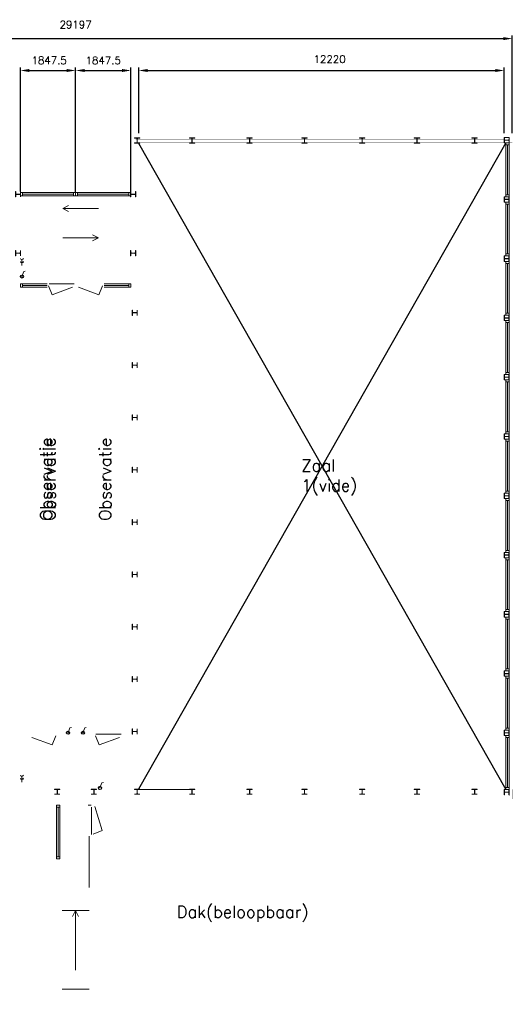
# Model space of a CAD drawing. Header units: millimetres. Extents: x 0 to 168869, y 0 to 118900.
# Tile 17 of 17: x 117351 to 133820, y 58588 to 91477. Entities that reach past the tile are written whole.
import ezdxf

# ---------------------------------------------------------------- set-up
doc = ezdxf.new("R2010")
doc.units = ezdxf.units.MM
doc.header["$MEASUREMENT"] = 0
doc.layers.get('0').update_dxf_attribs({"linetype": 'CONTINUOUS'})
doc.layers.get('DEFPOINTS').update_dxf_attribs({"linetype": 'CONTINUOUS'})
for name, color, linetype in [('Binnenkozijn', 4, 'CONTINUOUS'), ('Binnenmuur', 1, 'CONTINUOUS'), ('Buitenmuur', 1, 'CONTINUOUS'), ('Hekwerk', 3, 'CONTINUOUS'), ('Maatvoering', 7, 'CONTINUOUS'), ('Profiel', 5, 'CONTINUOUS'), ('Schakelaar', 7, 'CONTINUOUS'), ('TEKST', 7, 'CONTINUOUS'), ('Timmerwerk', 5, 'CONTINUOUS'), ('TRAPPEN', 2, 'CONTINUOUS'), ('Wandcontactdoos', 7, 'CONTINUOUS'), ('wandopeningen binnen', 4, 'CONTINUOUS'), ('wandopeningen buiten', 4, 'CONTINUOUS')]:
    doc.layers.add(name, color=color, linetype=linetype)
doc.styles.get("Standard").update_dxf_attribs({"font": 'romans.shx'})
doc.dimstyles.new('DIM-ARR', dxfattribs={"dimtxt": 2.5, "dimasz": 3, "dimexe": 1, "dimexo": 0, "dimgap": 1.5, "dimtad": 1, "dimdsep": 46, "dimtxsty": 'Standard', "dimcen": -3, "dimdle": 1.25, "dimclrt": 7, "dimadec": 0, "dimazin": 0, "dimtfac": 0.8, "dimtmove": 2, "dimatfit": 3, "dimfxl": 1, "dimtvp": 1.8, "dimtolj": 1, "dimarcsym": 0})

# ---------------------------------------------------------------- blocks, each defined once
blk = doc.blocks.new('*D138')
at = {"layer": 'DEFPOINTS', "color": 0, "transparency": 16777216}
for p in [(133820, 90845), (104623, 87684), (133820, 87684)]:
    blk.add_point(p, dxfattribs=at)
at = {"layer": 'Maatvoering', "color": 0, "lineweight": -2, "transparency": 16777216}
for p, q in [((104623, 87684), (104623, 90945)), ((104923, 90845), (133520, 90845)), ((133820, 87684), (133820, 90945))]:
    blk.add_line(p, q, dxfattribs=at)
at = {"layer": 'Maatvoering', "color": 0, "transparency": 16777216}
for points in [[(104923, 90895), (104923, 90795), (104623, 90845)], [(133520, 90895), (133520, 90795), (133820, 90845)]]:
    blk.add_solid(points, dxfattribs=at)
at = {"layer": 'Maatvoering', "color": 7, "lineweight": 0, "transparency": 16777216, "insert": (119221, 91313), "char_height": 250, "attachment_point": 5}
blk.add_mtext('\\A1;29197', dxfattribs=at)
blk = doc.blocks.new('*D140')
at = {"layer": 'DEFPOINTS', "color": 0, "transparency": 16777216}
for p in [(133549, 89780), (121329, 87684), (133549, 87684)]:
    blk.add_point(p, dxfattribs=at)
at = {"layer": 'Maatvoering', "color": 0, "lineweight": -2, "transparency": 16777216}
for p, q in [((121329, 87684), (121329, 89880)), ((133549, 87684), (133549, 89880)), ((121629, 89780), (133249, 89780))]:
    blk.add_line(p, q, dxfattribs=at)
at = {"layer": 'Maatvoering', "color": 0, "transparency": 16777216}
for points in [[(121629, 89830), (121629, 89730), (121329, 89780)], [(133249, 89830), (133249, 89730), (133549, 89780)]]:
    blk.add_solid(points, dxfattribs=at)
at = {"layer": 'Maatvoering', "color": 7, "lineweight": 0, "transparency": 16777216, "insert": (127712, 90157), "char_height": 250, "attachment_point": 5}
blk.add_mtext('\\A1;12220', dxfattribs=at)
blk = doc.blocks.new('*D141')
at = {"layer": 'DEFPOINTS', "color": 0, "transparency": 16777216}
for p in [(119221, 89780), (117374, 85735), (119221, 85702)]:
    blk.add_point(p, dxfattribs=at)
at = {"layer": 'Maatvoering', "color": 0, "lineweight": -2, "transparency": 16777216}
for p, q in [((117374, 85735), (117374, 89880)), ((119221, 85702), (119221, 89880)), ((117674, 89780), (118921, 89780))]:
    blk.add_line(p, q, dxfattribs=at)
at = {"layer": 'Maatvoering', "color": 0, "transparency": 16777216}
for points in [[(117674, 89830), (117674, 89730), (117374, 89780)], [(118921, 89830), (118921, 89730), (119221, 89780)]]:
    blk.add_solid(points, dxfattribs=at)
at = {"layer": 'Maatvoering', "color": 7, "lineweight": 0, "transparency": 16777216, "insert": (118336, 90118), "char_height": 250, "attachment_point": 5}
blk.add_mtext('\\A1;1847.5', dxfattribs=at)
blk = doc.blocks.new('*D142')
at = {"layer": 'DEFPOINTS', "color": 0, "transparency": 16777216}
for p in [(121069, 89780), (119221, 85702), (121069, 85735)]:
    blk.add_point(p, dxfattribs=at)
at = {"layer": 'Maatvoering', "color": 0, "lineweight": -2, "transparency": 16777216}
for p, q in [((119221, 85702), (119221, 89880)), ((121069, 85735), (121069, 89880)), ((119521, 89780), (120769, 89780))]:
    blk.add_line(p, q, dxfattribs=at)
at = {"layer": 'Maatvoering', "color": 0, "transparency": 16777216}
for points in [[(119521, 89830), (119521, 89730), (119221, 89780)], [(120769, 89830), (120769, 89730), (121069, 89780)]]:
    blk.add_solid(points, dxfattribs=at)
at = {"layer": 'Maatvoering', "color": 7, "lineweight": 0, "transparency": 16777216, "insert": (120145, 90117), "char_height": 250, "attachment_point": 5}
blk.add_mtext('\\A1;1847.5', dxfattribs=at)

msp = doc.modelspace()

# ---------------------------------------------------------------- linework, layer by layer
for p, q in [((133600.946, 87364.129), (121328.696, 65773.628)), ((121328.696, 87354.628), (133600.945, 65764.127))]:
    msp.add_line(p, q)
for centre in [(118967.457, 67659.127), (119464.273, 67659.127)]:
    msp.add_circle(centre, 50)
at = {"layer": 'Binnenkozijn', "lineweight": 0}
for p, q in [((133657.946, 85631.129), (133657.946, 87297.129)), ((133714.946, 87297.129), (133714.946, 85631.129)), ((117440.696, 85702.127), (119154.196, 85702.127)), ((119154.196, 85645.127), (117440.696, 85645.127)), ((119288.196, 85702.127), (121001.696, 85702.127)), ((121001.696, 85645.127), (119288.196, 85645.127)), ((133657.946, 83651.129), (133657.946, 85317.129)), ((133714.946, 85317.129), (133714.946, 83651.129)), ((133657.946, 81671.128), (133657.946, 83337.128)), ((133714.946, 83337.128), (133714.946, 81671.128)), ((117440.696, 82596.127), (118267.196, 82596.127)), ((120175.196, 82653.127), (121001.696, 82653.127)), ((121001.696, 82596.127), (120175.196, 82596.127)), ((118267.196, 82539.127), (117440.696, 82539.127)), ((133657.946, 79691.128), (133657.946, 81357.128)), ((133714.946, 81357.128), (133714.946, 79691.128)), ((133657.945, 77711.128), (133657.945, 79377.128)), ((133714.945, 79377.128), (133714.945, 77711.128)), ((133657.945, 75731.128), (133657.945, 77397.128)), ((133714.945, 77397.128), (133714.945, 75731.128)), ((133657.945, 73751.128), (133657.945, 75417.128)), ((133714.945, 75417.128), (133714.945, 73751.128)), ((133657.945, 71771.128), (133657.945, 73437.128)), ((133714.945, 73437.128), (133714.945, 71771.128)), ((133657.945, 69791.128), (133657.945, 71457.128)), ((133714.945, 71457.128), (133714.945, 69791.128)), ((133657.945, 67811.127), (133657.945, 69477.127)), ((133714.945, 69477.127), (133714.945, 67811.127)), ((133657.945, 65831.127), (133657.945, 67497.127)), ((133714.945, 67497.127), (133714.945, 65831.127)), ((118636.196, 63511.127), (118636.196, 65177.127)), ((118693.196, 65177.127), (118693.196, 63511.127))]:
    msp.add_line(p, q, dxfattribs=at)
for points in [[(133600.946, 87297.129), (133600.946, 87364.129), (133714.946, 87364.129), (133714.946, 87297.129), (133600.946, 87297.129)], [(133600.946, 85631.129), (133600.946, 87297.129)], [(117440.696, 85588.127), (117373.696, 85588.127), (117373.696, 85702.127), (117440.696, 85702.127), (117440.696, 85588.127)], [(119154.196, 85588.127), (117440.696, 85588.127)], [(119221.196, 85588.127), (119154.196, 85588.127), (119154.196, 85702.127), (119221.196, 85702.127), (119221.196, 85588.127)], [(119288.196, 85588.127), (119221.196, 85588.127), (119221.196, 85702.127), (119288.196, 85702.127), (119288.196, 85588.127)], [(121001.696, 85588.127), (119288.196, 85588.127)], [(121068.696, 85588.127), (121001.696, 85588.127), (121001.696, 85702.127), (121068.696, 85702.127), (121068.696, 85588.127)], [(133600.946, 85564.129), (133600.946, 85631.129), (133714.946, 85631.129), (133714.946, 85564.129), (133600.946, 85564.129)], [(133600.946, 85317.129), (133600.946, 85384.129), (133714.946, 85384.129), (133714.946, 85317.129), (133600.946, 85317.129)], [(133600.946, 83651.129), (133600.946, 85317.129)], [(133600.946, 83584.129), (133600.946, 83651.129), (133714.946, 83651.129), (133714.946, 83584.129), (133600.946, 83584.129)], [(133600.946, 83337.128), (133600.946, 83404.128), (133714.946, 83404.128), (133714.946, 83337.128), (133600.946, 83337.128)], [(133600.946, 81671.128), (133600.946, 83337.128)], [(117373.696, 82653.127), (117440.696, 82653.127), (117440.696, 82539.127), (117373.696, 82539.127), (117373.696, 82653.127)], [(117440.696, 82653.127), (118267.196, 82653.127)], [(121068.696, 82539.127), (121001.696, 82539.127), (121001.696, 82653.127), (121068.696, 82653.127), (121068.696, 82539.127)], [(121001.696, 82539.127), (120175.196, 82539.127)], [(133600.946, 81604.129), (133600.946, 81671.129), (133714.946, 81671.129), (133714.946, 81604.129), (133600.946, 81604.129)], [(133600.946, 81357.128), (133600.946, 81424.128), (133714.946, 81424.128), (133714.946, 81357.128), (133600.946, 81357.128)], [(133600.946, 79691.128), (133600.946, 81357.128)], [(133600.946, 79624.128), (133600.946, 79691.128), (133714.946, 79691.128), (133714.946, 79624.128), (133600.946, 79624.128)], [(133600.945, 79377.128), (133600.945, 79444.128), (133714.945, 79444.128), (133714.945, 79377.128), (133600.945, 79377.128)], [(133600.945, 77711.128), (133600.945, 79377.128)], [(133600.945, 77644.128), (133600.945, 77711.128), (133714.945, 77711.128), (133714.945, 77644.128), (133600.945, 77644.128)], [(133600.945, 77397.128), (133600.945, 77464.128), (133714.945, 77464.128), (133714.945, 77397.128), (133600.945, 77397.128)], [(133600.945, 75731.128), (133600.945, 77397.128)], [(133600.945, 75664.128), (133600.945, 75731.128), (133714.945, 75731.128), (133714.945, 75664.128), (133600.945, 75664.128)], [(133600.945, 75417.128), (133600.945, 75484.128), (133714.945, 75484.128), (133714.945, 75417.128), (133600.945, 75417.128)], [(133600.945, 73751.128), (133600.945, 75417.128)], [(133600.945, 73684.128), (133600.945, 73751.128), (133714.945, 73751.128), (133714.945, 73684.128), (133600.945, 73684.128)], [(133600.945, 73437.128), (133600.945, 73504.128), (133714.945, 73504.128), (133714.945, 73437.128), (133600.945, 73437.128)], [(133600.945, 71771.128), (133600.945, 73437.128)], [(133600.945, 71704.128), (133600.945, 71771.128), (133714.945, 71771.128), (133714.945, 71704.128), (133600.945, 71704.128)], [(133600.945, 71457.128), (133600.945, 71524.128), (133714.945, 71524.128), (133714.945, 71457.128), (133600.945, 71457.128)], [(133600.945, 69791.128), (133600.945, 71457.128)], [(133600.945, 69724.128), (133600.945, 69791.128), (133714.945, 69791.128), (133714.945, 69724.128), (133600.945, 69724.128)], [(133600.945, 69477.127), (133600.945, 69544.127), (133714.945, 69544.127), (133714.945, 69477.127), (133600.945, 69477.127)], [(133600.945, 67811.127), (133600.945, 69477.127)], [(133600.945, 67744.127), (133600.945, 67811.127), (133714.945, 67811.127), (133714.945, 67744.127), (133600.945, 67744.127)], [(133600.945, 67497.127), (133600.945, 67564.127), (133714.945, 67564.127), (133714.945, 67497.127), (133600.945, 67497.127)], [(133600.945, 65831.127), (133600.945, 67497.127)], [(133600.945, 65764.127), (133600.945, 65831.127), (133714.945, 65831.127), (133714.945, 65764.127), (133600.945, 65764.127)], [(118579.196, 65177.127), (118579.196, 65244.127), (118693.196, 65244.127), (118693.196, 65177.127), (118579.196, 65177.127)], [(118579.196, 63511.127), (118579.196, 65177.127)], [(118579.196, 63444.127), (118579.196, 63511.127), (118693.196, 63511.127), (118693.196, 63444.127), (118579.196, 63444.127)]]:
    msp.add_lwpolyline(points, dxfattribs=at)
at = {"layer": 'Binnenmuur', "lineweight": 0, "const_width": 0.8}
for points in [[(118748.696, 83603.127), (118748.696, 83753.127), (121068.696, 83753.127), (121068.696, 83603.127), (118748.696, 83603.127)], [(117273.696, 67609.127), (117273.696, 65764.127), (117373.696, 65764.127), (117373.696, 67609.127), (117273.696, 67609.127)], [(117373.696, 67509.127), (117373.696, 67609.127), (117703.696, 67609.127), (117703.696, 67509.127), (117373.696, 67509.127)], [(118607.696, 67509.127), (118607.696, 67609.127), (119834.696, 67609.127), (119834.696, 67509.127), (118607.696, 67509.127)], [(120738.696, 67509.127), (120738.696, 67609.127), (121068.696, 67609.127), (121068.696, 67509.127), (120738.696, 67509.127)]]:
    msp.add_lwpolyline(points, dxfattribs=at)
at = {"layer": 'Buitenmuur', "lineweight": 0}
for p, q in [((121198.368, 65773.628), (121198.696, 65773.628)), ((121368.696, 65764.127), (123178.696, 65764.127)), ((119676.196, 64208.741), (119676.196, 62488.741))]:
    msp.add_line(p, q, dxfattribs=at)
msp.add_lwpolyline([(104722.696, 87364.128, 0.8, 0.8, 0), (104622.696, 87364.129, 0.8, 0.8, 0), (104622.696, 87684.128, 0.8, 0.8, 0), (104622.696, 87684.128, 0.8, 0.8, 0), (104622.696, 87684.128, 0.8, 0.8, 0), (117193.696, 87684.128, 0.8, 0.8, 0), (117273.696, 87684.128, 0.8, 0.8, 0), (117373.696, 87684.128, 0.8, 0.8, 0), (117373.696, 81779.127, 0.8, 0.8, 0), (117273.696, 81779.127, 0.8, 0.8, 0), (117273.696, 87584.128, 0.8, 0.8, 0), (104722.696, 87584.128, 0.8, 0.8, 0), (104722.696, 87584.128, 0.8, 0.8, 0), (104722.696, 87364.128, 0, 0, 0)], format="xyseb", dxfattribs=at)
at = {"layer": 'Buitenmuur', "lineweight": 0, "const_width": 0.8}
for points in [[(121168.696, 81779.127), (121168.696, 87584.128), (133719.696, 87584.128), (133719.696, 87584.128), (133719.696, 87364.128), (133719.696, 87364.129), (133719.696, 87364.129), (133819.696, 87364.129), (133819.696, 87684.128), (121248.696, 87684.128), (121168.696, 87684.128), (121068.696, 87684.128), (121068.696, 81779.127)], [(119936.196, 59092.741), (119936.196, 64208.741), (119836.196, 64208.741), (119836.196, 59092.741)], [(118766.196, 59092.741), (118766.196, 63442.741), (118666.196, 63442.741), (118666.196, 59092.741)]]:
    msp.add_lwpolyline(points, close=True, dxfattribs=at)
for points in [[(133548.696, 87364.128), (133548.696, 87464.128), (132648.696, 87464.128), (121275.696, 87464.128), (121228.696, 87464.128), (121228.696, 81779.127), (121328.696, 81779.127), (121328.696, 87364.128), (133548.696, 87364.128)], [(119171.196, 82653.127), (119171.196, 67609.127), (119271.196, 67609.127), (119271.196, 82653.127), (119171.196, 82653.127)], [(121068.696, 65764.127), (121068.696, 67609.127), (121168.696, 67609.127), (121168.696, 65764.127), (121068.696, 65764.127)], [(121228.696, 67609.127), (121228.696, 65764.127), (121328.696, 65764.127), (121328.696, 67609.127), (121228.696, 67609.127)], [(118579.196, 65244.127), (118479.196, 65244.127), (118479.196, 65444.127), (104622.697, 65444.127), (104622.697, 65764.127), (104722.697, 65764.127), (104722.697, 65544.127), (118579.196, 65544.127), (118579.196, 65544.127), (118579.196, 65244.127)], [(118699.196, 65244.127), (118799.196, 65244.127), (118799.196, 65764.127), (118799.196, 65764.127), (118799.196, 65764.127), (104893.697, 65764.127), (104893.697, 65664.127), (118699.196, 65664.127), (118699.196, 65244.127)], [(119743.196, 65242.741), (119743.196, 65664.127), (119743.196, 65664.127), (133543.945, 65664.127), (133543.945, 65764.127), (119643.196, 65764.127), (119643.196, 65764.127), (119643.196, 65242.741), (119743.196, 65242.741)], [(119963.196, 65442.741), (119963.196, 65442.741), (119963.196, 65242.741), (119863.196, 65242.741), (119863.196, 65544.127), (119863.196, 65544.127), (133714.945, 65544.127), (133714.945, 65764.127), (133814.945, 65764.127), (133814.945, 65442.741), (119963.196, 65442.741)], [(119776.196, 64208.741), (119776.196, 59092.741), (119676.196, 59092.741), (119676.196, 64208.741), (119776.196, 64208.741)], [(118606.196, 63442.741), (118606.196, 59092.741), (118506.196, 59092.741), (118506.196, 63442.741), (118606.196, 63442.741)]]:
    msp.add_lwpolyline(points, dxfattribs=at)
at = {"layer": 'Hekwerk', "lineweight": 0}
msp.add_line((119743.196, 65242.741), (119643.196, 65242.741), dxfattribs=at)
at = {"layer": 'Hekwerk', "lineweight": 0, "const_width": 0.8}
for points in [[(118405.147, 84710.627), (118405.147, 85588.127), (118455.147, 85588.127), (118455.147, 84710.627), (118405.147, 84710.627)], [(118405.147, 84670.627), (118405.147, 84710.627), (119988.696, 84710.627), (119988.696, 84630.627), (118405.147, 84630.627), (118405.147, 84670.627)], [(121198.696, 81686.127), (121223.696, 81686.127), (121223.696, 79938.127), (121173.696, 79938.127), (121173.696, 81686.127), (121198.696, 81686.127)], [(121198.696, 79932.127), (121223.696, 79932.127), (121223.696, 78190.127), (121173.696, 78190.127), (121173.696, 79932.127), (121198.696, 79932.127)], [(121198.696, 78184.127), (121223.696, 78184.127), (121223.696, 76442.127), (121173.696, 76442.127), (121173.696, 78184.127), (121198.696, 78184.127)], [(121198.696, 76436.127), (121223.696, 76436.127), (121223.696, 74694.127), (121173.696, 74694.127), (121173.696, 76436.127), (121198.696, 76436.127)], [(121198.696, 74688.127), (121223.696, 74688.127), (121223.696, 72946.127), (121173.696, 72946.127), (121173.696, 74688.127), (121198.696, 74688.127)], [(121198.696, 72940.127), (121223.696, 72940.127), (121223.696, 71198.127), (121173.696, 71198.127), (121173.696, 72940.127), (121198.696, 72940.127)], [(121198.696, 71192.127), (121223.696, 71192.127), (121223.696, 69450.127), (121173.696, 69450.127), (121173.696, 71192.127), (121198.696, 71192.127)], [(121198.696, 69444.127), (121223.696, 69444.127), (121223.696, 67702.127), (121173.696, 67702.127), (121173.696, 69444.127), (121198.696, 69444.127)], [(131236.196, 65444.125), (131186.196, 65444.125), (131186.196, 57939.125), (131236.196, 57939.125), (131236.196, 65444.125)]]:
    msp.add_lwpolyline(points, dxfattribs=at)
at = {"layer": 'Profiel', "lineweight": 0}
for points in [[(121188.696, 87525.629), (121188.696, 87516.129), (121260.696, 87516.129, -0.414213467), (121275.696, 87501.129), (121275.696, 87379.129, -0.414213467), (121260.696, 87364.129), (121188.696, 87364.129), (121188.696, 87354.629), (121368.696, 87354.628), (121368.696, 87364.128), (121296.696, 87364.128, -0.41421385), (121281.696, 87379.128), (121281.696, 87501.128, -0.414213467), (121296.696, 87516.128), (121368.696, 87516.128), (121368.696, 87525.629)], [(123023.696, 87525.629), (123023.696, 87516.129), (123095.696, 87516.129, -0.414213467), (123110.696, 87501.129), (123110.696, 87379.129, -0.414213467), (123095.696, 87364.129), (123023.696, 87364.129), (123023.696, 87354.629), (123203.696, 87354.628), (123203.696, 87364.128), (123131.696, 87364.128, -0.41421385), (123116.696, 87379.128), (123116.696, 87501.128, -0.414213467), (123131.696, 87516.128), (123203.696, 87516.128), (123203.696, 87525.629)], [(124948.696, 87525.629), (124948.696, 87516.129), (125020.696, 87516.129, -0.414213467), (125035.696, 87501.129), (125035.696, 87379.129, -0.414213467), (125020.696, 87364.129), (124948.696, 87364.129), (124948.696, 87354.629), (125128.696, 87354.628), (125128.696, 87364.128), (125056.696, 87364.128, -0.41421385), (125041.696, 87379.128), (125041.696, 87501.128, -0.414213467), (125056.696, 87516.128), (125128.696, 87516.128), (125128.696, 87525.629)], [(126783.696, 87525.629), (126783.696, 87516.129), (126855.696, 87516.129, -0.414213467), (126870.696, 87501.129), (126870.696, 87379.129, -0.414213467), (126855.696, 87364.129), (126783.696, 87364.129), (126783.696, 87354.629), (126963.696, 87354.628), (126963.696, 87364.128), (126891.696, 87364.128, -0.41421385), (126876.696, 87379.128), (126876.696, 87501.128, -0.414213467), (126891.696, 87516.128), (126963.696, 87516.128), (126963.696, 87525.629)], [(128708.696, 87525.629), (128708.696, 87516.129), (128780.696, 87516.129, -0.414213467), (128795.696, 87501.129), (128795.696, 87379.129, -0.414213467), (128780.696, 87364.129), (128708.696, 87364.129), (128708.696, 87354.629), (128888.696, 87354.628), (128888.696, 87364.128), (128816.696, 87364.128, -0.41421385), (128801.696, 87379.128), (128801.696, 87501.128, -0.414213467), (128816.696, 87516.128), (128888.696, 87516.128), (128888.696, 87525.629)], [(130543.696, 87525.629), (130543.696, 87516.129), (130615.696, 87516.129, -0.414213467), (130630.696, 87501.129), (130630.696, 87379.129, -0.414213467), (130615.696, 87364.129), (130543.696, 87364.129), (130543.696, 87354.629), (130723.696, 87354.628), (130723.696, 87364.128), (130651.696, 87364.128, -0.41421385), (130636.696, 87379.128), (130636.696, 87501.128, -0.414213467), (130651.696, 87516.128), (130723.696, 87516.128), (130723.696, 87525.629)], [(132468.696, 87525.629), (132468.696, 87516.129), (132540.696, 87516.129, -0.414213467), (132555.696, 87501.129), (132555.696, 87379.129, -0.414213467), (132540.696, 87364.129), (132468.696, 87364.129), (132468.696, 87354.629), (132648.696, 87354.628), (132648.696, 87364.128), (132576.696, 87364.128, -0.41421385), (132561.696, 87379.128), (132561.696, 87501.128, -0.414213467), (132576.696, 87516.128), (132648.696, 87516.128), (132648.696, 87525.629)], [(133719.696, 87544.129), (133710.196, 87544.129), (133710.196, 87472.129, -0.414213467), (133695.196, 87457.129), (133573.196, 87457.129, -0.414213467), (133558.196, 87472.129), (133558.196, 87544.129), (133548.696, 87544.129), (133548.696, 87364.129), (133558.196, 87364.129), (133558.196, 87436.129, -0.41421385), (133573.196, 87451.129), (133695.196, 87451.129, -0.414213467), (133710.196, 87436.129), (133710.196, 87364.129), (133719.696, 87364.129)], [(117383.196, 85735.127), (117373.696, 85735.127), (117373.696, 85663.127, -0.414213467), (117358.696, 85648.127), (117236.696, 85648.127, -0.414213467), (117221.696, 85663.127), (117221.696, 85735.127), (117212.196, 85735.127), (117212.196, 85555.127), (117221.696, 85555.127), (117221.696, 85627.127, -0.41421385), (117236.696, 85642.127), (117358.696, 85642.127, -0.414213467), (117373.696, 85627.127), (117373.696, 85555.127), (117383.196, 85555.127)], [(121230.196, 85735.127), (121220.696, 85735.127), (121220.696, 85663.127, -0.414213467), (121205.696, 85648.127), (121083.696, 85648.127, -0.414213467), (121068.696, 85663.127), (121068.696, 85735.127), (121059.196, 85735.127), (121059.196, 85555.127), (121068.696, 85555.127), (121068.696, 85627.127, -0.41421385), (121083.696, 85642.127), (121205.696, 85642.127, -0.414213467), (121220.696, 85627.127), (121220.696, 85555.127), (121230.196, 85555.127)], [(133714.946, 85564.129), (133705.446, 85564.129), (133705.446, 85492.129, -0.414213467), (133690.446, 85477.129), (133568.446, 85477.129, -0.414213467), (133553.446, 85492.129), (133553.446, 85564.129), (133543.946, 85564.129), (133543.946, 85384.129), (133553.446, 85384.129), (133553.446, 85456.129, -0.41421385), (133568.446, 85471.129), (133690.446, 85471.129, -0.414213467), (133705.446, 85456.129), (133705.446, 85384.129), (133714.946, 85384.129)], [(117383.196, 83768.127), (117373.696, 83768.127), (117373.696, 83696.127, -0.414213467), (117358.696, 83681.127), (117236.696, 83681.127, -0.414213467), (117221.696, 83696.127), (117221.696, 83768.127), (117212.196, 83768.127), (117212.196, 83588.127), (117221.696, 83588.127), (117221.696, 83660.127, -0.41421385), (117236.696, 83675.127), (117358.696, 83675.127, -0.414213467), (117373.696, 83660.127), (117373.696, 83588.127), (117383.196, 83588.127)], [(121230.196, 83768.127), (121220.696, 83768.127), (121220.696, 83696.127, -0.414213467), (121205.696, 83681.127), (121083.696, 83681.127, -0.414213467), (121068.696, 83696.127), (121068.696, 83768.127), (121059.196, 83768.127), (121059.196, 83588.127), (121068.696, 83588.127), (121068.696, 83660.127, -0.41421385), (121083.696, 83675.127), (121205.696, 83675.127, -0.414213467), (121220.696, 83660.127), (121220.696, 83588.127), (121230.196, 83588.127)], [(133714.946, 83584.129), (133705.446, 83584.129), (133705.446, 83512.129, -0.414213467), (133690.446, 83497.129), (133568.446, 83497.129, -0.414213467), (133553.446, 83512.129), (133553.446, 83584.129), (133543.946, 83584.129), (133543.946, 83404.129), (133553.446, 83404.129), (133553.446, 83476.129, -0.41421385), (133568.446, 83491.129), (133690.446, 83491.129, -0.414213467), (133705.446, 83476.129), (133705.446, 83404.129), (133714.946, 83404.129)], [(121284.196, 81779.127), (121274.696, 81779.127), (121274.696, 81707.127, -0.414213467), (121259.696, 81692.127), (121137.696, 81692.127, -0.414213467), (121122.696, 81707.127), (121122.696, 81779.127), (121113.196, 81779.127), (121113.196, 81599.127), (121122.696, 81599.127), (121122.696, 81671.127, -0.41421385), (121137.696, 81686.127), (121259.696, 81686.127, -0.414213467), (121274.696, 81671.127), (121274.696, 81599.127), (121284.196, 81599.127)], [(133714.946, 81604.128), (133705.446, 81604.128), (133705.446, 81532.128, -0.414213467), (133690.446, 81517.129), (133568.446, 81517.129, -0.414213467), (133553.446, 81532.129), (133553.446, 81604.129), (133543.946, 81604.129), (133543.945, 81424.129), (133553.445, 81424.129), (133553.445, 81496.129, -0.41421385), (133568.445, 81511.129), (133690.445, 81511.128, -0.414213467), (133705.445, 81496.128), (133705.445, 81424.128), (133714.946, 81424.128)], [(121284.196, 80025.127), (121274.696, 80025.127), (121274.696, 79953.127, -0.414213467), (121259.696, 79938.127), (121137.696, 79938.127, -0.414213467), (121122.696, 79953.127), (121122.696, 80025.127), (121113.196, 80025.127), (121113.196, 79845.127), (121122.696, 79845.127), (121122.696, 79917.127, -0.41421385), (121137.696, 79932.127), (121259.696, 79932.127, -0.414213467), (121274.696, 79917.127), (121274.696, 79845.127), (121284.196, 79845.127)], [(133714.946, 79624.128), (133705.446, 79624.128), (133705.445, 79552.128, -0.414213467), (133690.445, 79537.128), (133568.445, 79537.128, -0.414213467), (133553.445, 79552.128), (133553.445, 79624.128), (133543.945, 79624.128), (133543.945, 79444.128), (133553.445, 79444.128), (133553.445, 79516.128, -0.41421385), (133568.445, 79531.128), (133690.445, 79531.128, -0.414213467), (133705.445, 79516.128), (133705.445, 79444.128), (133714.946, 79444.128)], [(121284.196, 78277.127), (121274.696, 78277.127), (121274.696, 78205.127, -0.414213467), (121259.696, 78190.127), (121137.696, 78190.127, -0.414213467), (121122.696, 78205.127), (121122.696, 78277.127), (121113.196, 78277.127), (121113.196, 78097.127), (121122.696, 78097.127), (121122.696, 78169.127, -0.41421385), (121137.696, 78184.127), (121259.696, 78184.127, -0.414213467), (121274.696, 78169.127), (121274.696, 78097.127), (121284.196, 78097.127)], [(133714.945, 77644.128), (133705.445, 77644.128), (133705.445, 77572.128, -0.414213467), (133690.445, 77557.128), (133568.445, 77557.128, -0.414213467), (133553.445, 77572.128), (133553.445, 77644.128), (133543.945, 77644.128), (133543.945, 77464.128), (133553.445, 77464.128), (133553.445, 77536.128, -0.41421385), (133568.445, 77551.128), (133690.445, 77551.128, -0.414213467), (133705.445, 77536.128), (133705.445, 77464.128), (133714.945, 77464.128)], [(121284.196, 76529.127), (121274.696, 76529.127), (121274.696, 76457.127, -0.414213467), (121259.696, 76442.127), (121137.696, 76442.127, -0.414213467), (121122.696, 76457.127), (121122.696, 76529.127), (121113.196, 76529.127), (121113.196, 76349.127), (121122.696, 76349.127), (121122.696, 76421.127, -0.41421385), (121137.696, 76436.127), (121259.696, 76436.127, -0.414213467), (121274.696, 76421.127), (121274.696, 76349.127), (121284.196, 76349.127)], [(133714.945, 75664.128), (133705.445, 75664.128), (133705.445, 75592.128, -0.414213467), (133690.445, 75577.128), (133568.445, 75577.128, -0.414213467), (133553.445, 75592.128), (133553.445, 75664.128), (133543.945, 75664.128), (133543.945, 75484.128), (133553.445, 75484.128), (133553.445, 75556.128, -0.41421385), (133568.445, 75571.128), (133690.445, 75571.128, -0.414213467), (133705.445, 75556.128), (133705.445, 75484.128), (133714.945, 75484.128)], [(121284.196, 74781.127), (121274.696, 74781.127), (121274.696, 74709.127, -0.414213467), (121259.696, 74694.127), (121137.696, 74694.127, -0.414213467), (121122.696, 74709.127), (121122.696, 74781.127), (121113.196, 74781.127), (121113.196, 74601.127), (121122.696, 74601.127), (121122.696, 74673.127, -0.41421385), (121137.696, 74688.127), (121259.696, 74688.127, -0.414213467), (121274.696, 74673.127), (121274.696, 74601.127), (121284.196, 74601.127)], [(133714.945, 73684.128), (133705.445, 73684.128), (133705.445, 73612.128, -0.414213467), (133690.445, 73597.128), (133568.445, 73597.128, -0.414213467), (133553.445, 73612.128), (133553.445, 73684.128), (133543.945, 73684.128), (133543.945, 73504.128), (133553.445, 73504.128), (133553.445, 73576.128, -0.41421385), (133568.445, 73591.128), (133690.445, 73591.128, -0.414213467), (133705.445, 73576.128), (133705.445, 73504.128), (133714.945, 73504.128)], [(121284.196, 73033.127), (121274.696, 73033.127), (121274.696, 72961.127, -0.414213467), (121259.696, 72946.127), (121137.696, 72946.127, -0.414213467), (121122.696, 72961.127), (121122.696, 73033.127), (121113.196, 73033.127), (121113.196, 72853.127), (121122.696, 72853.127), (121122.696, 72925.127, -0.41421385), (121137.696, 72940.127), (121259.696, 72940.127, -0.414213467), (121274.696, 72925.127), (121274.696, 72853.127), (121284.196, 72853.127)], [(133714.945, 71704.128), (133705.445, 71704.128), (133705.445, 71632.128, -0.414213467), (133690.445, 71617.128), (133568.445, 71617.128, -0.414213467), (133553.445, 71632.128), (133553.445, 71704.128), (133543.945, 71704.128), (133543.945, 71524.128), (133553.445, 71524.128), (133553.445, 71596.128, -0.41421385), (133568.445, 71611.128), (133690.445, 71611.128, -0.414213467), (133705.445, 71596.128), (133705.445, 71524.128), (133714.945, 71524.128)], [(121284.196, 71285.127), (121274.696, 71285.127), (121274.696, 71213.127, -0.414213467), (121259.696, 71198.127), (121137.696, 71198.127, -0.414213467), (121122.696, 71213.127), (121122.696, 71285.127), (121113.196, 71285.127), (121113.196, 71105.127), (121122.696, 71105.127), (121122.696, 71177.127, -0.41421385), (121137.696, 71192.127), (121259.696, 71192.127, -0.414213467), (121274.696, 71177.127), (121274.696, 71105.127), (121284.196, 71105.127)], [(121284.196, 69537.127), (121274.696, 69537.127), (121274.696, 69465.127, -0.414213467), (121259.696, 69450.127), (121137.696, 69450.127, -0.414213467), (121122.696, 69465.127), (121122.696, 69537.127), (121113.196, 69537.127), (121113.196, 69357.127), (121122.696, 69357.127), (121122.696, 69429.127, -0.41421385), (121137.696, 69444.127), (121259.696, 69444.127, -0.414213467), (121274.696, 69429.127), (121274.696, 69357.127), (121284.196, 69357.127)], [(133714.945, 69724.128), (133705.445, 69724.128), (133705.445, 69652.128, -0.414213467), (133690.445, 69637.128), (133568.445, 69637.128, -0.414213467), (133553.445, 69652.128), (133553.445, 69724.128), (133543.945, 69724.128), (133543.945, 69544.128), (133553.445, 69544.128), (133553.445, 69616.128, -0.41421385), (133568.445, 69631.128), (133690.445, 69631.128, -0.414213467), (133705.445, 69616.128), (133705.445, 69544.128), (133714.945, 69544.128)], [(121284.196, 67789.127), (121274.696, 67789.127), (121274.696, 67717.127, -0.414213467), (121259.696, 67702.127), (121137.696, 67702.127, -0.414213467), (121122.696, 67717.127), (121122.696, 67789.127), (121113.196, 67789.127), (121113.196, 67609.127), (121122.696, 67609.127), (121122.696, 67681.127, -0.41421385), (121137.696, 67696.127), (121259.696, 67696.127, -0.414213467), (121274.696, 67681.127), (121274.696, 67609.127), (121284.196, 67609.127)], [(133714.945, 67744.127), (133705.445, 67744.127), (133705.445, 67672.127, -0.414213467), (133690.445, 67657.127), (133568.445, 67657.128, -0.414213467), (133553.445, 67672.128), (133553.445, 67744.128), (133543.945, 67744.128), (133543.945, 67564.128), (133553.445, 67564.128), (133553.445, 67636.128, -0.41421385), (133568.445, 67651.128), (133690.445, 67651.127, -0.414213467), (133705.445, 67636.127), (133705.445, 67564.127), (133714.945, 67564.127)], [(118699.196, 65773.627), (118699.196, 65764.127), (118627.196, 65764.127, 0.414213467), (118612.196, 65749.127), (118612.196, 65627.127, 0.414213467), (118627.196, 65612.127), (118699.196, 65612.127), (118699.196, 65602.627), (118519.196, 65602.627), (118519.196, 65612.127), (118591.196, 65612.127, 0.41421385), (118606.196, 65627.127), (118606.196, 65749.127, 0.414213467), (118591.196, 65764.127), (118519.196, 65764.127), (118519.196, 65773.627)], [(119743.196, 65773.627), (119743.196, 65764.127), (119815.196, 65764.127, -0.414213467), (119830.196, 65749.127), (119830.196, 65627.127, -0.414213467), (119815.196, 65612.127), (119743.196, 65612.127), (119743.196, 65602.627), (119923.196, 65602.627), (119923.196, 65612.127), (119851.196, 65612.127, -0.41421385), (119836.196, 65627.127), (119836.196, 65749.127, -0.414213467), (119851.196, 65764.127), (119923.196, 65764.127), (119923.196, 65773.627)], [(121188.696, 65773.628), (121188.696, 65764.128), (121260.696, 65764.128, -0.414213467), (121275.696, 65749.128), (121275.696, 65627.128, -0.414213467), (121260.696, 65612.128), (121188.696, 65612.128), (121188.696, 65602.628), (121368.696, 65602.628), (121368.696, 65612.128), (121296.696, 65612.128, -0.41421385), (121281.696, 65627.128), (121281.696, 65749.128, -0.414213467), (121296.696, 65764.128), (121368.696, 65764.128), (121368.696, 65773.628)], [(123023.696, 65773.628), (123023.696, 65764.128), (123095.696, 65764.128, -0.414213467), (123110.696, 65749.128), (123110.696, 65627.128, -0.414213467), (123095.696, 65612.128), (123023.696, 65612.128), (123023.696, 65602.628), (123203.696, 65602.628), (123203.696, 65612.128), (123131.696, 65612.128, -0.41421385), (123116.696, 65627.128), (123116.696, 65749.128, -0.414213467), (123131.696, 65764.128), (123203.696, 65764.128), (123203.696, 65773.628)], [(124948.696, 65773.628), (124948.696, 65764.128), (125020.696, 65764.128, -0.414213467), (125035.696, 65749.128), (125035.696, 65627.128, -0.414213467), (125020.696, 65612.128), (124948.696, 65612.128), (124948.696, 65602.628), (125128.696, 65602.628), (125128.696, 65612.128), (125056.696, 65612.128, -0.41421385), (125041.696, 65627.128), (125041.696, 65749.128, -0.414213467), (125056.696, 65764.128), (125128.696, 65764.128), (125128.696, 65773.628)], [(126783.696, 65773.628), (126783.696, 65764.128), (126855.696, 65764.128, -0.414213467), (126870.696, 65749.128), (126870.696, 65627.128, -0.414213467), (126855.696, 65612.128), (126783.696, 65612.128), (126783.696, 65602.628), (126963.696, 65602.628), (126963.696, 65612.128), (126891.696, 65612.128, -0.41421385), (126876.696, 65627.128), (126876.696, 65749.128, -0.414213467), (126891.696, 65764.128), (126963.696, 65764.128), (126963.696, 65773.628)], [(128708.696, 65773.628), (128708.696, 65764.128), (128780.696, 65764.128, -0.414213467), (128795.696, 65749.128), (128795.696, 65627.128, -0.414213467), (128780.696, 65612.128), (128708.696, 65612.128), (128708.696, 65602.628), (128888.696, 65602.628), (128888.696, 65612.128), (128816.696, 65612.128, -0.41421385), (128801.696, 65627.128), (128801.696, 65749.128, -0.414213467), (128816.696, 65764.128), (128888.696, 65764.128), (128888.696, 65773.628)], [(130543.696, 65773.628), (130543.696, 65764.128), (130615.696, 65764.128, -0.414213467), (130630.696, 65749.128), (130630.696, 65627.128, -0.414213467), (130615.696, 65612.128), (130543.696, 65612.128), (130543.696, 65602.628), (130723.696, 65602.628), (130723.696, 65612.128), (130651.696, 65612.128, -0.41421385), (130636.696, 65627.128), (130636.696, 65749.128, -0.414213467), (130651.696, 65764.128), (130723.696, 65764.128), (130723.696, 65773.628)], [(132468.696, 65773.628), (132468.696, 65764.128), (132540.696, 65764.128, -0.414213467), (132555.696, 65749.128), (132555.696, 65627.128, -0.414213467), (132540.696, 65612.128), (132468.696, 65612.128), (132468.696, 65602.628), (132648.696, 65602.628), (132648.696, 65612.128), (132576.696, 65612.128, -0.41421385), (132561.696, 65627.128), (132561.696, 65749.128, -0.414213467), (132576.696, 65764.128), (132648.696, 65764.128), (132648.696, 65773.628)], [(133714.945, 65764.127), (133705.445, 65764.127), (133705.445, 65692.127, -0.414213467), (133690.445, 65677.127), (133568.445, 65677.127, -0.414213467), (133553.445, 65692.127), (133553.445, 65764.127), (133543.945, 65764.127), (133543.945, 65584.127), (133553.445, 65584.127), (133553.445, 65656.127, -0.41421385), (133568.445, 65671.127), (133690.445, 65671.127, -0.414213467), (133705.445, 65656.127), (133705.444, 65584.127), (133714.945, 65584.127)]]:
    msp.add_lwpolyline(points, format="xyb", close=True, dxfattribs=at)
at = {"layer": 'Schakelaar', "lineweight": 0}
for p, q in [((117423.696, 82895.784), (117489.422, 83061.949)), ((117489.422, 83061.949), (117538.243, 83073.124)), ((120035.674, 65814.127), (120101.4, 65980.291)), ((120101.4, 65980.291), (120150.221, 65991.466))]:
    msp.add_line(p, q, dxfattribs=at)
at = {"layer": 'Schakelaar'}
for centre in [(117423.696, 82895.784), (120035.674, 65814.127)]:
    msp.add_circle(centre, 50, dxfattribs=at)
at = {"layer": 'Timmerwerk', "lineweight": 0}
for p, q in [((133558.196, 87544.129), (133710.196, 87544.129)), ((133710.196, 87364.129), (133558.196, 87364.129)), ((133553.446, 85564.129), (133705.446, 85564.129)), ((133705.446, 85384.129), (133553.446, 85384.129)), ((133553.446, 83584.129), (133705.446, 83584.129)), ((133705.446, 83404.129), (133553.446, 83404.129)), ((133553.446, 81604.129), (133705.446, 81604.129)), ((133705.445, 81424.128), (133553.445, 81424.129)), ((133553.445, 79624.128), (133705.446, 79624.128)), ((133705.445, 79444.128), (133553.445, 79444.128)), ((133553.445, 77644.128), (133705.445, 77644.128)), ((133705.445, 77464.128), (133553.445, 77464.128)), ((133553.445, 75664.128), (133705.445, 75664.128)), ((133705.445, 75484.128), (133553.445, 75484.128)), ((133553.445, 73684.128), (133705.445, 73684.128)), ((133705.445, 73504.128), (133553.445, 73504.128)), ((133553.445, 71704.128), (133705.445, 71704.128)), ((133705.445, 71524.128), (133553.445, 71524.128)), ((133553.445, 69724.128), (133705.445, 69724.128)), ((133705.445, 69544.128), (133553.445, 69544.128)), ((133553.445, 67744.128), (133705.445, 67744.128)), ((133705.445, 67564.127), (133553.445, 67564.128)), ((133543.945, 65764.127), (133714.945, 65764.127))]:
    msp.add_line(p, q, dxfattribs=at)
at = {"layer": 'TRAPPEN', "lineweight": 0}
for p, q in [((118788.696, 85170.927), (118988.696, 85270.927)), ((119988.696, 85170.927), (118788.696, 85170.927)), ((118988.696, 85070.927), (118788.696, 85170.927)), ((119788.696, 84291.877), (119988.696, 84191.877)), ((118788.696, 84191.877), (119988.696, 84191.877)), ((119988.696, 84191.877), (119788.696, 84091.877)), ((119676.196, 61724.874), (118766.196, 61724.874)), ((119121.196, 61524.874), (119221.196, 61724.874)), ((119221.196, 59726.875), (119221.196, 61724.874)), ((119221.196, 61724.874), (119321.196, 61524.874)), ((118766.196, 59092.741), (119676.196, 59092.741))]:
    msp.add_line(p, q, dxfattribs=at)
at = {"layer": 'TRAPPEN', "lineweight": 0, "const_width": 0.8}
for points in [[(118788.696, 85588.127), (118788.696, 84753.728), (118788.696, 84710.627)], [(118988.696, 85588.127), (118988.696, 84753.728), (118988.696, 84710.627)], [(118988.696, 85588.127), (118988.696, 84710.627)], [(119188.696, 85588.127), (119188.696, 84753.728), (119188.696, 84710.627)], [(119188.696, 85588.127), (119188.696, 84710.627)], [(119388.696, 85588.127), (119388.696, 84753.728), (119388.696, 84710.627)], [(119388.696, 85588.127), (119388.696, 84710.627)], [(119588.696, 85588.127), (119588.696, 84753.728), (119588.696, 84710.627)], [(119588.696, 85588.127), (119588.696, 84710.627)], [(119788.696, 85588.127), (119788.696, 84753.728), (119788.696, 84710.627)], [(119788.696, 85588.127), (119788.696, 84710.627)], [(119988.696, 85588.127), (119988.696, 84710.627)], [(118788.696, 84630.627), (118788.696, 83796.228), (118788.696, 83753.127)], [(118988.696, 84630.627), (118988.696, 83796.228), (118988.696, 83753.127)], [(118988.696, 84630.627), (118988.696, 83753.127)], [(119188.696, 84630.627), (119188.696, 83796.228), (119188.696, 83753.127)], [(119188.696, 84630.627), (119188.696, 83753.127)], [(119388.696, 84630.627), (119388.696, 83796.228), (119388.696, 83753.127)], [(119388.696, 84630.627), (119388.696, 83753.127)], [(119588.696, 84630.627), (119588.696, 83796.228), (119588.696, 83753.127)], [(119588.696, 84630.627), (119588.696, 83753.127)], [(119788.696, 84630.627), (119788.696, 83796.228), (119788.696, 83753.127)], [(119788.696, 84630.627), (119788.696, 83753.127)], [(119988.696, 84630.627), (119988.696, 83753.127)], [(119676.196, 61724.874), (118766.196, 61724.874)], [(119676.196, 61524.874), (118766.196, 61524.874)], [(119676.196, 61524.874), (118766.196, 61524.874)], [(119676.196, 61288.741), (118766.196, 61288.741)], [(119676.196, 61088.741), (118766.196, 61088.741)], [(119676.196, 61088.741), (118766.196, 61088.741)], [(119676.196, 60888.741), (118766.196, 60888.741)], [(119676.196, 60888.741), (118766.196, 60888.741)], [(119676.196, 60688.741), (118766.196, 60688.741)], [(119676.196, 60688.741), (118766.196, 60688.741)], [(119676.196, 60488.741), (118766.196, 60488.741)], [(119676.196, 60488.741), (118766.196, 60488.741)], [(119676.196, 60288.741), (118766.196, 60288.741)], [(119676.196, 60288.741), (118766.196, 60288.741)], [(119676.196, 60088.741), (118766.196, 60088.741)], [(119676.196, 60088.741), (118766.196, 60088.741)], [(119676.196, 59888.741), (118766.196, 59888.741)], [(119676.196, 59888.741), (118766.196, 59888.741)], [(119676.196, 59688.741), (118766.196, 59688.741)], [(119676.196, 59688.741), (118766.196, 59688.741)], [(119676.196, 59488.741), (118766.196, 59488.741)], [(119676.196, 59488.741), (118766.196, 59488.741)], [(119676.196, 59288.741), (118766.196, 59288.741)], [(119676.196, 59288.741), (118766.196, 59288.741)]]:
    msp.add_lwpolyline(points, dxfattribs=at)
at = {"layer": 'Wandcontactdoos', "lineweight": 0}
for p, q in [((117373.696, 83361.828), (117473.696, 83361.828)), ((117423.696, 83361.828), (117423.696, 83461.828)), ((117423.696, 83261.828), (117423.696, 83361.828)), ((118967.457, 67659.127), (119033.183, 67825.291)), ((119033.183, 67825.291), (119082.004, 67836.466)), ((119464.273, 67659.127), (119529.999, 67825.291)), ((119529.999, 67825.291), (119578.82, 67836.466)), ((117423.696, 66102.839), (117423.696, 66202.839)), ((117373.696, 66102.839), (117473.696, 66102.839)), ((117423.696, 66002.839), (117423.696, 66102.839))]:
    msp.add_line(p, q, dxfattribs=at)
for centre in [(117423.696, 83512.761), (117423.696, 83412.761), (117423.696, 66253.771), (117423.696, 66153.771)]:
    msp.add_arc(centre, 50.932, 190.9801994, 349.0198006, dxfattribs=at)
at = {"layer": 'wandopeningen binnen', "lineweight": 0}
for p, q in [((119171.196, 82653.127), (118334.196, 82653.127)), ((120738.696, 67616.127), (119901.696, 67616.127)), ((119749.196, 65175.741), (119749.196, 64256.741))]:
    msp.add_line(p, q, dxfattribs=at)
at = {"layer": 'wandopeningen buiten', "lineweight": 0}
for p, q in [((118319.196, 82589.127), (118442.276, 82288.827)), ((120123.196, 82589.127), (120000.116, 82288.827)), ((118442.276, 82288.827), (119119.196, 82539.127)), ((120000.116, 82288.827), (119323.196, 82539.127)), ((118432.616, 67251.827), (117755.696, 67502.127)), ((118555.696, 67552.127), (118432.616, 67251.827)), ((119886.696, 67552.127), (120009.776, 67251.827)), ((120009.776, 67251.827), (120686.696, 67502.127)), ((120113.495, 64391.321), (119863.196, 65190.741)), ((119813.196, 64268.241), (120113.495, 64391.321))]:
    msp.add_line(p, q, dxfattribs=at)
at = {"layer": 'wandopeningen buiten', "lineweight": 0, "const_width": 0.8}
for points in [[(118267.196, 82653.127), (118267.196, 82539.127), (118319.196, 82539.127), (118319.196, 82589.127), (118334.196, 82589.127), (118334.196, 82653.127), (118267.196, 82653.127)], [(118319.196, 82539.127), (118319.196, 82589.127), (119119.196, 82589.127), (119119.196, 82539.127), (118319.196, 82539.127)], [(118326.856, 82653.127), (119104.196, 82653.127)], [(119171.196, 82653.127), (119171.196, 82539.127), (119119.196, 82539.127), (119119.196, 82589.127), (119104.196, 82589.127), (119104.196, 82653.127), (119171.196, 82653.127)], [(119271.196, 82653.127), (119271.196, 82539.127), (119323.196, 82539.127), (119323.196, 82589.127), (119338.196, 82589.127), (119338.196, 82653.127), (119271.196, 82653.127)], [(119323.196, 82539.127), (119323.196, 82589.127), (120123.196, 82589.127), (120123.196, 82539.127), (119323.196, 82539.127)], [(119338.196, 82653.127), (120108.196, 82653.127)], [(120175.196, 82653.127), (120175.196, 82539.127), (120123.196, 82539.127), (120123.196, 82589.127), (120108.196, 82589.127), (120108.196, 82653.127), (120175.196, 82653.127)], [(117703.696, 67616.127), (117703.696, 67502.127), (117755.696, 67502.127), (117755.696, 67552.127), (117770.696, 67552.127), (117770.696, 67616.127), (117703.696, 67616.127)], [(117755.696, 67502.127), (117755.696, 67552.127), (118555.696, 67552.127), (118555.696, 67502.127), (117755.696, 67502.127)], [(117770.696, 67616.127), (118540.696, 67616.127)], [(118607.696, 67616.127), (118607.696, 67502.127), (118555.696, 67502.127), (118555.696, 67552.127), (118540.696, 67552.127), (118540.696, 67616.127), (118607.696, 67616.127)], [(119834.696, 67616.127), (119834.696, 67502.127), (119886.696, 67502.127), (119886.696, 67552.127), (119901.696, 67552.127), (119901.696, 67616.127), (119834.696, 67616.127)], [(119886.696, 67502.127), (119886.696, 67552.127), (120686.696, 67552.127), (120686.696, 67502.127), (119886.696, 67502.127)], [(119894.356, 67616.127), (120671.696, 67616.127)], [(120738.696, 67616.127), (120738.696, 67502.127), (120686.696, 67502.127), (120686.696, 67552.127), (120671.696, 67552.127), (120671.696, 67616.127), (120738.696, 67616.127)], [(119749.196, 65242.741), (119863.196, 65242.741), (119863.196, 65190.741), (119813.196, 65190.741), (119813.196, 65175.741), (119749.196, 65175.741), (119749.196, 65242.741)], [(119863.196, 64260.741), (119813.196, 64260.741), (119813.196, 65190.741), (119863.196, 65190.741), (119863.196, 64260.741)], [(119749.196, 64208.741), (119863.196, 64208.741), (119863.196, 64260.741), (119813.196, 64260.741), (119813.196, 64275.741), (119749.196, 64275.741), (119749.196, 64208.741)]]:
    msp.add_lwpolyline(points, dxfattribs=at)

# ---------------------------------------------------------------- texts
at = {"layer": 'TEKST', "lineweight": 0, "char_height": 400, "rotation": 90}
for insert, attachment_point in [((118434.386, 74738.228), 7), ((118144.573, 74738.228), 1), ((120008.006, 74738.228), 1)]:
    msp.add_mtext_dynamic_manual_height_columns('Observatie', width=2150.52218, gutter_width=15, heights=[0], dxfattribs=dict(at, insert=insert, attachment_point=attachment_point))
at = {"layer": 'TEKST', "lineweight": 0, "char_height": 400, "attachment_point": 1}
for s, insert in [('Zaal 1(vide)', (126766.473, 76789.246)), ('Dak(beloopbaar)', (122601.479, 61875.843))]:
    msp.add_mtext_dynamic_manual_height_columns(s, width=2150.52218, gutter_width=15, heights=[0], dxfattribs=dict(at, insert=insert))

# ---------------------------------------------------------------- dimensions: what is measured, and where the dimension line sits
at = {"layer": 'Maatvoering', "lineweight": 0}
for base, p1, p2, picture, middle in [((133819.696, 90844.603), (104622.696, 87684.128), (133819.696, 87684.128), '*D138', (119221.196, 91313.16)), ((119221.196, 89780.025), (117373.696, 85735.127), (119221.196, 85702.127), '*D141', (118336.37, 90118.087)), ((121068.696, 89780.025), (119221.196, 85702.127), (121068.696, 85735.127), '*D142', (120144.946, 90116.615)), ((133548.696, 89780.025), (121328.696, 87684.128), (133548.696, 87684.128), '*D140', (127712.197, 90156.509))]:
    dim = msp.add_linear_dim(base=base, p1=p1, p2=p2, angle=180, dimstyle='DIM-ARR', override={"dimscale": 100}, dxfattribs=at)
    dim.commit()
    dim.dimension.update_dxf_attribs({"geometry": picture, "text_midpoint": middle, "dimtype": 160})

doc.saveas('drawing.dxf')
